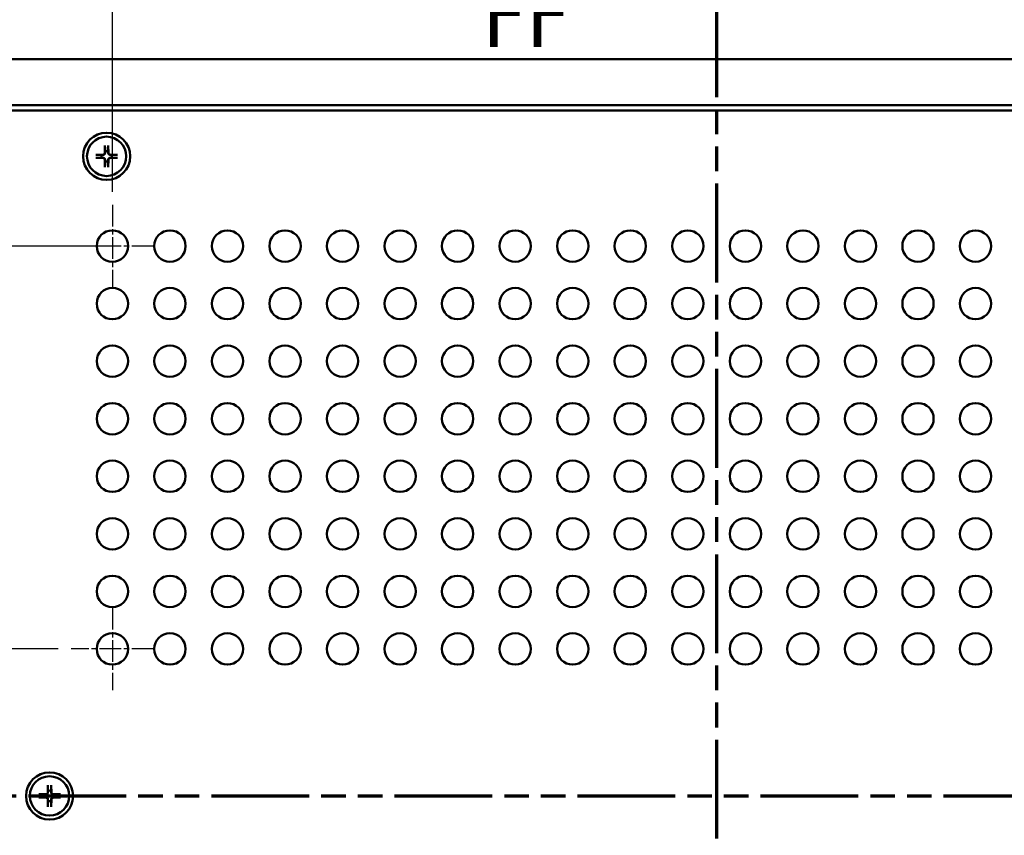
# Model space of a CAD drawing. Header units: millimetres. Extents: x 3 to 957, y 17 to 604.
# Tile 4 of 16: x 142 to 278, y 290 to 402. Entities that reach past the tile are written whole.
import ezdxf

# ---------------------------------------------------------------- set-up
doc = ezdxf.new("R2010")
doc.units = ezdxf.units.MM
doc.header["$LTSCALE"] = 1.111111
doc.linetypes.add('CHAIN', pattern=[0.3543, 0.2362, -0.0295, 0.0591, -0.0295])
doc.linetypes.add('DOUBLE_DASH_CHAIN', pattern=[1.2403, 0.6614, -0.0827, 0.1654, -0.0827, 0.1654, -0.0827])
for name, color, linetype, lineweight in [('Center Mark (ANSI)', 7, 'Continuous', 25), ('Dimension (ANSI)', 7, 'Continuous', 25), ('Section Line (ANSI)', 7, 'DOUBLE_DASH_CHAIN', 70), ('Visible (ANSI)', 7, 'Continuous', 50)]:
    doc.layers.add(name, color=color, linetype=linetype, lineweight=lineweight)
doc.styles.add('Label Text (ANSI)', font='tahoma.ttf')
doc.styles.add('Note Text (ANSI)', font='tahoma.ttf')
doc.dimstyles.new('Default - mm (ANSI)', dxfattribs={"dimscale": 1.111111, "dimtxt": 5, "dimasz": 2.5, "dimexe": 3.175, "dimexo": 1.6002, "dimgap": 0.8, "dimtad": 0, "dimtih": 1, "dimtoh": 1, "dimrnd": 1e-08, "dimzin": 0, "dimdsep": 46, "dimtxsty": 'Note Text (ANSI)', "dimcen": 0.09, "dimdle": 10, "dimclrd": 256, "dimclre": 256, "dimclrt": 256, "dimadec": 1, "dimazin": 0, "dimtfac": 0.6096, "dimtofl": 0, "dimtmove": 0, "dimatfit": 3, "dimfxl": 1, "dimtolj": 1, "dimtzin": 0, "dimlwd": -1, "dimlwe": -1, "dimarcsym": 0})

# ---------------------------------------------------------------- blocks, each defined once
blk = doc.blocks.new('*D6')
at = {"layer": 'Defpoints', "color": 0, "transparency": 16777216}
for p in [(132.86, 441.47), (132.86, 397.02), (343.68, 397.02)]:
    blk.add_point(p, dxfattribs=at)
at = {"layer": 'Dimension (ANSI)', "transparency": 16777216}
for p, q in [((132.86, 398.8), (132.86, 445)), ((343.68, 398.8), (343.68, 445)), ((135.64, 441.47), (265.43, 441.47)), ((340.9, 441.47), (307.51, 441.47))]:
    blk.add_line(p, q, dxfattribs=at)
for points in [[(135.64, 441.93), (135.64, 441), (132.86, 441.47)], [(340.9, 441.93), (340.9, 441), (343.68, 441.47)]]:
    blk.add_solid(points, dxfattribs=at)
at = {"layer": 'Dimension (ANSI)', "transparency": 16777216, "insert": (286.47, 441.47), "char_height": 5.5556, "attachment_point": 5, "style": 'Note Text (ANSI)'}
blk.add_mtext('\\A1; 210.82 mm\\P[8.300 in]', dxfattribs=at)
blk = doc.blocks.new('2dTransSection0')
at = {"layer": 'Section Line (ANSI)', "linetype": 'DOUBLE_DASH_CHAIN', "ltscale": 16.488752}
blk.add_line((106.29, 265.88), (321.65, 265.88), dxfattribs=at)
blk = doc.blocks.new('2dTransSection1')
at = {"layer": 'Section Line (ANSI)', "linetype": 'DOUBLE_DASH_CHAIN', "ltscale": 16.69301}
blk.add_line((214.44, 364.88), (214.44, 167.44), dxfattribs=at)
at = {"layer": 'Section Line (ANSI)', "linetype": 'Continuous'}
blk.add_line((214.44, 364.88), (214.44, 353.77), dxfattribs=at)
at = {"layer": 'Section Line (ANSI)', "insert": (185.39, 358.84), "char_height": 8, "attachment_point": 7, "style": 'Label Text (ANSI)'}
blk.add_mtext('FF', dxfattribs=at)
blk = doc.blocks.new('*D16')
at = {"layer": 'Defpoints', "color": 0, "transparency": 16777216}
for p in [(321.61, 419.85), (154.93, 376.94), (321.61, 376.94)]:
    blk.add_point(p, dxfattribs=at)
at = {"layer": 'Dimension (ANSI)', "transparency": 16777216}
for p, q in [((154.93, 378.72), (154.93, 423.38)), ((321.61, 378.72), (321.61, 423.38)), ((157.7, 419.85), (217.23, 419.85)), ((318.84, 419.85), (259.31, 419.85))]:
    blk.add_line(p, q, dxfattribs=at)
for points in [[(157.7, 420.32), (157.7, 419.39), (154.93, 419.85)], [(318.84, 420.32), (318.84, 419.39), (321.61, 419.85)]]:
    blk.add_solid(points, dxfattribs=at)
at = {"layer": 'Dimension (ANSI)', "transparency": 16777216, "insert": (238.27, 419.85), "char_height": 5.5556, "attachment_point": 5, "style": 'Note Text (ANSI)'}
blk.add_mtext('\\A1; 166.69 mm\\P[6.562 in]', dxfattribs=at)
blk = doc.blocks.new('*D17')
at = {"layer": 'Defpoints', "color": 0, "transparency": 16777216}
for p in [(154.93, 371.25), (104.79, 315.69), (149.24, 315.69)]:
    blk.add_point(p, dxfattribs=at)
at = {"layer": 'Dimension (ANSI)', "transparency": 16777216}
for p, q in [((153.15, 371.25), (101.27, 371.25)), ((104.79, 368.48), (104.79, 352.68)), ((104.79, 318.47), (104.79, 334.27)), ((147.46, 315.69), (101.27, 315.69))]:
    blk.add_line(p, q, dxfattribs=at)
for points in [[(104.33, 368.48), (105.26, 368.48), (104.79, 371.25)], [(104.33, 318.47), (105.26, 318.47), (104.79, 315.69)]]:
    blk.add_solid(points, dxfattribs=at)
at = {"layer": 'Dimension (ANSI)', "transparency": 16777216, "insert": (104.79, 343.47), "char_height": 5.5556, "attachment_point": 5, "style": 'Note Text (ANSI)'}
blk.add_mtext('\\A1; 55.56 mm\\P[2.187 in]', dxfattribs=at)

msp = doc.modelspace()

# ---------------------------------------------------------------- linework, layer by layer
at = {"layer": 'Center Mark (ANSI)', "linetype": 'CHAIN', "ltscale": 11.376442}
for p, q in [((154.9254, 376.9417), (154.9254, 365.5662)), ((160.6132, 371.254), (149.2376, 371.254)), ((154.9254, 321.3792), (154.9254, 310.0037)), ((160.6132, 315.6915), (149.2376, 315.6915))]:
    msp.add_line(p, q, dxfattribs=at)
at = {"layer": 'Visible (ANSI)'}
for p, q in [((340.5041, 397.023), (136.0341, 397.023)), ((340.5041, 390.673), (136.0341, 390.673)), ((339.7541, 389.923), (136.7841, 389.923)), ((153.9044, 385.1229), (153.8796, 384.0677)), ((154.3589, 385.1229), (154.3837, 384.0677)), ((152.6317, 383.8502), (153.6869, 383.875)), ((152.6317, 383.3957), (153.6869, 383.3709)), ((153.9044, 382.123), (153.8796, 383.1783)), ((154.3589, 382.123), (154.3837, 383.1783)), ((155.6316, 383.8502), (154.5763, 383.875)), ((155.6316, 383.3957), (154.5763, 383.3709)), ((146.0319, 296.9229), (146.0071, 295.8677)), ((146.4864, 296.9229), (146.5112, 295.8677)), ((144.7592, 295.6502), (145.8144, 295.675)), ((144.7592, 295.1957), (145.8144, 295.1709)), ((146.0319, 293.923), (146.0071, 294.9783)), ((146.4864, 293.923), (146.5112, 294.9783)), ((147.7591, 295.6502), (146.7038, 295.675)), ((147.7591, 295.1957), (146.7038, 295.1709))]:
    msp.add_line(p, q, dxfattribs=at)
at = {"layer": 'Visible (ANSI)', "flags": 128}
for points in [[(153.9033, 385.04), (153.9033, 385.042), (153.9033, 385.0443), (153.9033, 385.0467), (153.9033, 385.0493), (153.9033, 385.0519), (153.9033, 385.0547), (153.9033, 385.0575), (153.9033, 385.0606), (153.9034, 385.0638), (153.9034, 385.0672), (153.9034, 385.0708), (153.9035, 385.0745), (153.9035, 385.0782), (153.9036, 385.082), (153.9036, 385.0858), (153.9037, 385.0895), (153.9038, 385.0935), (153.9039, 385.0976), (153.9039, 385.1018), (153.904, 385.1061), (153.9041, 385.1104), (153.9042, 385.1146), (153.9043, 385.1188), (153.9044, 385.1229)], [(153.9033, 385.0399), (153.9038, 384.9983), (153.9042, 384.9581), (153.9047, 384.9191), (153.9051, 384.8814), (153.9055, 384.8449), (153.9059, 384.8096), (153.9062, 384.7753), (153.9066, 384.742), (153.9069, 384.7097), (153.9073, 384.6784), (153.9076, 384.6479), (153.9079, 384.6183), (153.9082, 384.5895), (153.9085, 384.5615), (153.9088, 384.5343), (153.9091, 384.5078), (153.9094, 384.4819), (153.9096, 384.4568), (153.9099, 384.4322), (153.9101, 384.4083), (153.9104, 384.385), (153.9106, 384.3622), (153.9108, 384.3399), (153.911, 384.3182)], [(154.3522, 384.3182), (154.3524, 384.3399), (154.3527, 384.3622), (154.3529, 384.385), (154.3531, 384.4083), (154.3534, 384.4322), (154.3536, 384.4568), (154.3539, 384.4819), (154.3542, 384.5078), (154.3544, 384.5343), (154.3547, 384.5615), (154.355, 384.5895), (154.3553, 384.6183), (154.3557, 384.6479), (154.356, 384.6784), (154.3563, 384.7097), (154.3567, 384.742), (154.357, 384.7753), (154.3574, 384.8096), (154.3578, 384.8449), (154.3582, 384.8814), (154.3586, 384.9191), (154.359, 384.9581), (154.3595, 384.9983), (154.3599, 385.0399)], [(154.3589, 385.1229), (154.359, 385.1188), (154.3591, 385.1146), (154.3592, 385.1104), (154.3592, 385.1061), (154.3593, 385.1018), (154.3594, 385.0976), (154.3595, 385.0935), (154.3596, 385.0895), (154.3596, 385.0858), (154.3597, 385.082), (154.3597, 385.0782), (154.3598, 385.0745), (154.3598, 385.0708), (154.3599, 385.0672), (154.3599, 385.0638), (154.3599, 385.0606), (154.36, 385.0575), (154.36, 385.0547), (154.36, 385.0519), (154.36, 385.0493), (154.36, 385.0467), (154.36, 385.0443), (154.36, 385.042), (154.3599, 385.04)], [(152.6317, 383.8502), (152.6358, 383.8503), (152.64, 383.8504), (152.6442, 383.8505), (152.6485, 383.8506), (152.6528, 383.8507), (152.657, 383.8507), (152.6611, 383.8508), (152.6651, 383.8509), (152.6688, 383.8509), (152.6726, 383.851), (152.6764, 383.8511), (152.6801, 383.8511), (152.6838, 383.8512), (152.6874, 383.8512), (152.6908, 383.8512), (152.694, 383.8513), (152.6971, 383.8513), (152.6999, 383.8513), (152.7027, 383.8513), (152.7053, 383.8513), (152.7079, 383.8513), (152.7103, 383.8513), (152.7126, 383.8513), (152.7146, 383.8513)], [(152.7146, 383.3946), (152.7126, 383.3946), (152.7103, 383.3946), (152.7079, 383.3946), (152.7053, 383.3946), (152.7027, 383.3946), (152.6999, 383.3946), (152.6971, 383.3946), (152.694, 383.3947), (152.6908, 383.3947), (152.6874, 383.3947), (152.6838, 383.3948), (152.6801, 383.3948), (152.6764, 383.3949), (152.6726, 383.3949), (152.6688, 383.395), (152.6651, 383.395), (152.6611, 383.3951), (152.657, 383.3952), (152.6528, 383.3953), (152.6485, 383.3953), (152.6442, 383.3954), (152.64, 383.3955), (152.6358, 383.3956), (152.6317, 383.3957)], [(153.4364, 383.8435), (153.4147, 383.8438), (153.3924, 383.844), (153.3696, 383.8442), (153.3463, 383.8445), (153.3224, 383.8447), (153.2978, 383.845), (153.2726, 383.8452), (153.2468, 383.8455), (153.2203, 383.8458), (153.193, 383.8461), (153.1651, 383.8464), (153.1363, 383.8467), (153.1067, 383.847), (153.0762, 383.8473), (153.0449, 383.8476), (153.0126, 383.848), (152.9793, 383.8484), (152.945, 383.8487), (152.9097, 383.8491), (152.8732, 383.8495), (152.8355, 383.8499), (152.7965, 383.8504), (152.7563, 383.8508), (152.7147, 383.8513)], [(152.7147, 383.3946), (152.7563, 383.3951), (152.7965, 383.3955), (152.8355, 383.396), (152.8732, 383.3964), (152.9097, 383.3968), (152.945, 383.3972), (152.9793, 383.3976), (153.0126, 383.3979), (153.0449, 383.3983), (153.0762, 383.3986), (153.1067, 383.3989), (153.1363, 383.3993), (153.1651, 383.3996), (153.193, 383.3999), (153.2203, 383.4001), (153.2468, 383.4004), (153.2726, 383.4007), (153.2978, 383.401), (153.3224, 383.4012), (153.3463, 383.4015), (153.3696, 383.4017), (153.3924, 383.4019), (153.4147, 383.4022), (153.4364, 383.4024)], [(153.6876, 383.8473), (153.68, 383.8472), (153.6722, 383.8471), (153.6642, 383.8469), (153.656, 383.8468), (153.6476, 383.8467), (153.639, 383.8466), (153.6302, 383.8464), (153.6212, 383.8463), (153.6119, 383.8462), (153.6024, 383.846), (153.5926, 383.8459), (153.5826, 383.8457), (153.5723, 383.8456), (153.5617, 383.8454), (153.5508, 383.8452), (153.5395, 383.8451), (153.528, 383.8449), (153.5161, 383.8447), (153.5038, 383.8445), (153.4912, 383.8443), (153.4781, 383.8442), (153.4647, 383.844), (153.4508, 383.8438), (153.4364, 383.8435)], [(153.4364, 383.4024), (153.4508, 383.4022), (153.4647, 383.402), (153.4781, 383.4018), (153.4912, 383.4016), (153.5038, 383.4014), (153.5161, 383.4012), (153.528, 383.401), (153.5395, 383.4008), (153.5508, 383.4007), (153.5617, 383.4005), (153.5723, 383.4004), (153.5826, 383.4002), (153.5926, 383.4001), (153.6024, 383.3999), (153.6119, 383.3998), (153.6212, 383.3996), (153.6302, 383.3995), (153.639, 383.3994), (153.6476, 383.3992), (153.656, 383.3991), (153.6642, 383.399), (153.6722, 383.3989), (153.68, 383.3987), (153.6876, 383.3986)], [(153.9073, 384.067), (153.9067, 384.0533), (153.9052, 384.0397), (153.9029, 384.0264), (153.8999, 384.0133), (153.8958, 383.9998), (153.8908, 383.9862), (153.8849, 383.9728), (153.8779, 383.9596), (153.87, 383.9468), (153.8613, 383.9346), (153.8519, 383.9232), (153.842, 383.9126), (153.8314, 383.9027), (153.82, 383.8933), (153.8078, 383.8846), (153.795, 383.8767), (153.7818, 383.8697), (153.7683, 383.8637), (153.7548, 383.8587), (153.7413, 383.8547), (153.7282, 383.8516), (153.7149, 383.8494), (153.7013, 383.8479), (153.6876, 383.8473)], [(153.6876, 383.3986), (153.7013, 383.398), (153.7149, 383.3965), (153.7282, 383.3943), (153.7413, 383.3912), (153.7548, 383.3872), (153.7683, 383.3822), (153.7818, 383.3762), (153.795, 383.3692), (153.8078, 383.3613), (153.82, 383.3526), (153.8314, 383.3432), (153.842, 383.3333), (153.8519, 383.3227), (153.8613, 383.3113), (153.87, 383.2991), (153.8779, 383.2863), (153.8849, 383.2731), (153.8908, 383.2597), (153.8958, 383.2461), (153.8999, 383.2327), (153.9029, 383.2195), (153.9052, 383.2062), (153.9067, 383.1927), (153.9073, 383.1789)], [(153.911, 384.3182), (153.9108, 384.3038), (153.9106, 384.2899), (153.9104, 384.2764), (153.9102, 384.2634), (153.9101, 384.2508), (153.9099, 384.2385), (153.9097, 384.2266), (153.9095, 384.215), (153.9094, 384.2038), (153.9092, 384.1929), (153.909, 384.1823), (153.9089, 384.172), (153.9087, 384.162), (153.9086, 384.1522), (153.9084, 384.1427), (153.9083, 384.1334), (153.9082, 384.1244), (153.908, 384.1156), (153.9079, 384.107), (153.9078, 384.0986), (153.9076, 384.0904), (153.9075, 384.0824), (153.9074, 384.0746), (153.9073, 384.067)], [(153.9073, 383.1789), (153.9074, 383.1713), (153.9075, 383.1635), (153.9076, 383.1555), (153.9078, 383.1473), (153.9079, 383.1389), (153.908, 383.1303), (153.9082, 383.1215), (153.9083, 383.1125), (153.9084, 383.1032), (153.9086, 383.0937), (153.9087, 383.0839), (153.9089, 383.0739), (153.909, 383.0636), (153.9092, 383.053), (153.9094, 383.0421), (153.9095, 383.0309), (153.9097, 383.0193), (153.9099, 383.0074), (153.9101, 382.9952), (153.9102, 382.9825), (153.9104, 382.9695), (153.9106, 382.956), (153.9108, 382.9421), (153.911, 382.9277)], [(154.356, 384.067), (154.3559, 384.0746), (154.3557, 384.0824), (154.3556, 384.0904), (154.3555, 384.0986), (154.3554, 384.107), (154.3552, 384.1156), (154.3551, 384.1244), (154.355, 384.1334), (154.3548, 384.1427), (154.3547, 384.1522), (154.3545, 384.162), (154.3544, 384.172), (154.3542, 384.1823), (154.3541, 384.1929), (154.3539, 384.2038), (154.3537, 384.215), (154.3536, 384.2266), (154.3534, 384.2385), (154.3532, 384.2508), (154.353, 384.2634), (154.3528, 384.2764), (154.3526, 384.2899), (154.3524, 384.3038), (154.3522, 384.3182)], [(154.3522, 382.9277), (154.3524, 382.9421), (154.3526, 382.956), (154.3528, 382.9695), (154.353, 382.9825), (154.3532, 382.9952), (154.3534, 383.0074), (154.3536, 383.0193), (154.3537, 383.0309), (154.3539, 383.0421), (154.3541, 383.053), (154.3542, 383.0636), (154.3544, 383.0739), (154.3545, 383.0839), (154.3547, 383.0937), (154.3548, 383.1032), (154.355, 383.1125), (154.3551, 383.1215), (154.3552, 383.1303), (154.3554, 383.1389), (154.3555, 383.1473), (154.3556, 383.1555), (154.3557, 383.1635), (154.3559, 383.1713), (154.356, 383.1789)], [(154.5757, 383.8473), (154.5619, 383.8479), (154.5484, 383.8494), (154.5351, 383.8516), (154.5219, 383.8547), (154.5085, 383.8587), (154.4949, 383.8637), (154.4814, 383.8697), (154.4682, 383.8767), (154.4555, 383.8846), (154.4433, 383.8933), (154.4319, 383.9027), (154.4213, 383.9126), (154.4114, 383.9232), (154.402, 383.9346), (154.3933, 383.9468), (154.3854, 383.9596), (154.3784, 383.9728), (154.3724, 383.9862), (154.3674, 383.9998), (154.3634, 384.0133), (154.3603, 384.0264), (154.3581, 384.0397), (154.3566, 384.0533), (154.356, 384.067)], [(154.356, 383.1789), (154.3566, 383.1927), (154.3581, 383.2062), (154.3603, 383.2195), (154.3634, 383.2327), (154.3674, 383.2461), (154.3724, 383.2597), (154.3784, 383.2731), (154.3854, 383.2863), (154.3933, 383.2991), (154.402, 383.3113), (154.4114, 383.3227), (154.4213, 383.3333), (154.4319, 383.3432), (154.4433, 383.3526), (154.4555, 383.3613), (154.4682, 383.3692), (154.4814, 383.3762), (154.4949, 383.3822), (154.5085, 383.3872), (154.5219, 383.3912), (154.5351, 383.3943), (154.5484, 383.3965), (154.5619, 383.398), (154.5757, 383.3986)], [(154.8269, 383.8435), (154.8125, 383.8438), (154.7986, 383.844), (154.7851, 383.8442), (154.7721, 383.8443), (154.7594, 383.8445), (154.7472, 383.8447), (154.7353, 383.8449), (154.7237, 383.8451), (154.7125, 383.8452), (154.7016, 383.8454), (154.691, 383.8456), (154.6807, 383.8457), (154.6707, 383.8459), (154.6609, 383.846), (154.6514, 383.8462), (154.6421, 383.8463), (154.6331, 383.8464), (154.6243, 383.8466), (154.6157, 383.8467), (154.6073, 383.8468), (154.5991, 383.8469), (154.5911, 383.8471), (154.5833, 383.8472), (154.5757, 383.8473)], [(154.5757, 383.3986), (154.5833, 383.3987), (154.5911, 383.3989), (154.5991, 383.399), (154.6073, 383.3991), (154.6157, 383.3992), (154.6243, 383.3994), (154.6331, 383.3995), (154.6421, 383.3996), (154.6514, 383.3998), (154.6609, 383.3999), (154.6707, 383.4001), (154.6807, 383.4002), (154.691, 383.4004), (154.7016, 383.4005), (154.7125, 383.4007), (154.7237, 383.4008), (154.7353, 383.401), (154.7472, 383.4012), (154.7594, 383.4014), (154.7721, 383.4016), (154.7851, 383.4018), (154.7986, 383.402), (154.8125, 383.4022), (154.8269, 383.4024)], [(155.5486, 383.8513), (155.507, 383.8508), (155.4667, 383.8504), (155.4278, 383.8499), (155.3901, 383.8495), (155.3536, 383.8491), (155.3182, 383.8487), (155.2839, 383.8484), (155.2507, 383.848), (155.2184, 383.8476), (155.187, 383.8473), (155.1566, 383.847), (155.127, 383.8467), (155.0982, 383.8464), (155.0702, 383.8461), (155.043, 383.8458), (155.0165, 383.8455), (154.9906, 383.8452), (154.9654, 383.845), (154.9409, 383.8447), (154.917, 383.8445), (154.8936, 383.8442), (154.8708, 383.844), (154.8486, 383.8438), (154.8269, 383.8435)], [(154.8269, 383.4024), (154.8486, 383.4022), (154.8708, 383.4019), (154.8936, 383.4017), (154.917, 383.4015), (154.9409, 383.4012), (154.9654, 383.401), (154.9906, 383.4007), (155.0165, 383.4004), (155.043, 383.4001), (155.0702, 383.3999), (155.0982, 383.3996), (155.127, 383.3993), (155.1566, 383.3989), (155.187, 383.3986), (155.2184, 383.3983), (155.2507, 383.3979), (155.2839, 383.3976), (155.3182, 383.3972), (155.3536, 383.3968), (155.3901, 383.3964), (155.4278, 383.396), (155.4667, 383.3955), (155.507, 383.3951), (155.5486, 383.3946)], [(155.5486, 383.8513), (155.5507, 383.8513), (155.5529, 383.8513), (155.5554, 383.8513), (155.5579, 383.8513), (155.5606, 383.8513), (155.5634, 383.8513), (155.5662, 383.8513), (155.5692, 383.8513), (155.5725, 383.8512), (155.5759, 383.8512), (155.5795, 383.8512), (155.5832, 383.8511), (155.5869, 383.8511), (155.5907, 383.851), (155.5944, 383.8509), (155.5982, 383.8509), (155.6021, 383.8508), (155.6062, 383.8507), (155.6104, 383.8507), (155.6147, 383.8506), (155.619, 383.8505), (155.6233, 383.8504), (155.6275, 383.8503), (155.6316, 383.8502)], [(155.6316, 383.3957), (155.6275, 383.3956), (155.6233, 383.3955), (155.619, 383.3954), (155.6147, 383.3953), (155.6104, 383.3953), (155.6062, 383.3952), (155.6021, 383.3951), (155.5982, 383.395), (155.5944, 383.395), (155.5907, 383.3949), (155.5869, 383.3949), (155.5832, 383.3948), (155.5795, 383.3948), (155.5759, 383.3947), (155.5725, 383.3947), (155.5692, 383.3947), (155.5662, 383.3946), (155.5634, 383.3946), (155.5606, 383.3946), (155.5579, 383.3946), (155.5554, 383.3946), (155.5529, 383.3946), (155.5507, 383.3946), (155.5486, 383.3946)], [(153.911, 382.9277), (153.9108, 382.906), (153.9106, 382.8837), (153.9104, 382.861), (153.9101, 382.8376), (153.9099, 382.8137), (153.9096, 382.7891), (153.9094, 382.764), (153.9091, 382.7381), (153.9088, 382.7116), (153.9085, 382.6844), (153.9082, 382.6564), (153.9079, 382.6276), (153.9076, 382.598), (153.9073, 382.5675), (153.9069, 382.5362), (153.9066, 382.5039), (153.9062, 382.4707), (153.9059, 382.4364), (153.9055, 382.401), (153.9051, 382.3645), (153.9047, 382.3268), (153.9042, 382.2879), (153.9038, 382.2476), (153.9033, 382.206)], [(153.9044, 382.123), (153.9043, 382.1271), (153.9042, 382.1313), (153.9041, 382.1356), (153.904, 382.1399), (153.9039, 382.1441), (153.9039, 382.1484), (153.9038, 382.1525), (153.9037, 382.1564), (153.9036, 382.1602), (153.9036, 382.1639), (153.9035, 382.1677), (153.9035, 382.1714), (153.9034, 382.1751), (153.9034, 382.1787), (153.9034, 382.1821), (153.9033, 382.1854), (153.9033, 382.1884), (153.9033, 382.1912), (153.9033, 382.194), (153.9033, 382.1967), (153.9033, 382.1992), (153.9033, 382.2016), (153.9033, 382.2039), (153.9033, 382.2059)], [(154.3599, 382.206), (154.3595, 382.2476), (154.359, 382.2879), (154.3586, 382.3268), (154.3582, 382.3645), (154.3578, 382.401), (154.3574, 382.4364), (154.357, 382.4707), (154.3567, 382.5039), (154.3563, 382.5362), (154.356, 382.5675), (154.3557, 382.598), (154.3553, 382.6276), (154.355, 382.6564), (154.3547, 382.6844), (154.3544, 382.7116), (154.3542, 382.7381), (154.3539, 382.764), (154.3536, 382.7891), (154.3534, 382.8137), (154.3531, 382.8376), (154.3529, 382.861), (154.3527, 382.8837), (154.3524, 382.906), (154.3522, 382.9277)], [(154.3599, 382.2059), (154.36, 382.2039), (154.36, 382.2016), (154.36, 382.1992), (154.36, 382.1967), (154.36, 382.194), (154.36, 382.1912), (154.36, 382.1884), (154.3599, 382.1854), (154.3599, 382.1821), (154.3599, 382.1787), (154.3598, 382.1751), (154.3598, 382.1714), (154.3597, 382.1677), (154.3597, 382.1639), (154.3596, 382.1602), (154.3596, 382.1564), (154.3595, 382.1525), (154.3594, 382.1484), (154.3593, 382.1441), (154.3592, 382.1399), (154.3592, 382.1356), (154.3591, 382.1313), (154.359, 382.1271), (154.3589, 382.123)], [(146.0308, 296.84), (146.0308, 296.842), (146.0308, 296.8443), (146.0308, 296.8467), (146.0308, 296.8493), (146.0308, 296.8519), (146.0308, 296.8547), (146.0308, 296.8575), (146.0308, 296.8606), (146.0309, 296.8638), (146.0309, 296.8672), (146.0309, 296.8708), (146.031, 296.8745), (146.031, 296.8782), (146.0311, 296.882), (146.0311, 296.8858), (146.0312, 296.8895), (146.0313, 296.8935), (146.0314, 296.8976), (146.0314, 296.9018), (146.0315, 296.9061), (146.0316, 296.9104), (146.0317, 296.9146), (146.0318, 296.9188), (146.0319, 296.9229)], [(146.0308, 296.8399), (146.0313, 296.7983), (146.0317, 296.7581), (146.0322, 296.7191), (146.0326, 296.6814), (146.033, 296.6449), (146.0334, 296.6096), (146.0337, 296.5753), (146.0341, 296.542), (146.0344, 296.5097), (146.0348, 296.4784), (146.0351, 296.4479), (146.0354, 296.4183), (146.0357, 296.3895), (146.036, 296.3615), (146.0363, 296.3343), (146.0366, 296.3078), (146.0369, 296.2819), (146.0371, 296.2568), (146.0374, 296.2322), (146.0376, 296.2083), (146.0379, 296.185), (146.0381, 296.1622), (146.0383, 296.1399), (146.0385, 296.1182)], [(146.0385, 296.1182), (146.0383, 296.1038), (146.0381, 296.0899), (146.0379, 296.0764), (146.0377, 296.0634), (146.0376, 296.0508), (146.0374, 296.0385), (146.0372, 296.0266), (146.037, 296.015), (146.0369, 296.0038), (146.0367, 295.9929), (146.0365, 295.9823), (146.0364, 295.972), (146.0362, 295.962), (146.0361, 295.9522), (146.0359, 295.9427), (146.0358, 295.9334), (146.0357, 295.9244), (146.0355, 295.9156), (146.0354, 295.907), (146.0353, 295.8986), (146.0351, 295.8904), (146.035, 295.8824), (146.0349, 295.8746), (146.0348, 295.867)], [(146.4797, 296.1182), (146.4799, 296.1399), (146.4802, 296.1622), (146.4804, 296.185), (146.4806, 296.2083), (146.4809, 296.2322), (146.4811, 296.2568), (146.4814, 296.2819), (146.4817, 296.3078), (146.4819, 296.3343), (146.4822, 296.3615), (146.4825, 296.3895), (146.4828, 296.4183), (146.4832, 296.4479), (146.4835, 296.4784), (146.4838, 296.5097), (146.4842, 296.542), (146.4845, 296.5753), (146.4849, 296.6096), (146.4853, 296.6449), (146.4857, 296.6814), (146.4861, 296.7191), (146.4865, 296.7581), (146.487, 296.7983), (146.4874, 296.8399)], [(146.4835, 295.867), (146.4834, 295.8746), (146.4832, 295.8824), (146.4831, 295.8904), (146.483, 295.8986), (146.4829, 295.907), (146.4827, 295.9156), (146.4826, 295.9244), (146.4825, 295.9334), (146.4823, 295.9427), (146.4822, 295.9522), (146.482, 295.962), (146.4819, 295.972), (146.4817, 295.9823), (146.4816, 295.9929), (146.4814, 296.0038), (146.4812, 296.015), (146.4811, 296.0266), (146.4809, 296.0385), (146.4807, 296.0508), (146.4805, 296.0634), (146.4803, 296.0764), (146.4801, 296.0899), (146.4799, 296.1038), (146.4797, 296.1182)], [(146.4864, 296.9229), (146.4865, 296.9188), (146.4866, 296.9146), (146.4867, 296.9104), (146.4867, 296.9061), (146.4868, 296.9018), (146.4869, 296.8976), (146.487, 296.8935), (146.4871, 296.8895), (146.4871, 296.8858), (146.4872, 296.882), (146.4872, 296.8782), (146.4873, 296.8745), (146.4873, 296.8708), (146.4874, 296.8672), (146.4874, 296.8638), (146.4874, 296.8606), (146.4875, 296.8575), (146.4875, 296.8547), (146.4875, 296.8519), (146.4875, 296.8493), (146.4875, 296.8467), (146.4875, 296.8443), (146.4875, 296.842), (146.4874, 296.84)], [(144.7592, 295.6502), (144.7633, 295.6503), (144.7675, 295.6504), (144.7717, 295.6505), (144.776, 295.6506), (144.7803, 295.6507), (144.7845, 295.6507), (144.7886, 295.6508), (144.7926, 295.6509), (144.7963, 295.6509), (144.8001, 295.651), (144.8039, 295.6511), (144.8076, 295.6511), (144.8113, 295.6512), (144.8149, 295.6512), (144.8183, 295.6512), (144.8215, 295.6513), (144.8246, 295.6513), (144.8274, 295.6513), (144.8302, 295.6513), (144.8328, 295.6513), (144.8354, 295.6513), (144.8378, 295.6513), (144.8401, 295.6513), (144.8421, 295.6513)], [(144.8421, 295.1946), (144.8401, 295.1946), (144.8378, 295.1946), (144.8354, 295.1946), (144.8328, 295.1946), (144.8302, 295.1946), (144.8274, 295.1946), (144.8246, 295.1946), (144.8215, 295.1947), (144.8183, 295.1947), (144.8149, 295.1947), (144.8113, 295.1948), (144.8076, 295.1948), (144.8039, 295.1949), (144.8001, 295.1949), (144.7963, 295.195), (144.7926, 295.195), (144.7886, 295.1951), (144.7845, 295.1952), (144.7803, 295.1953), (144.776, 295.1953), (144.7717, 295.1954), (144.7675, 295.1955), (144.7633, 295.1956), (144.7592, 295.1957)], [(145.5639, 295.6435), (145.5422, 295.6438), (145.5199, 295.644), (145.4971, 295.6442), (145.4738, 295.6445), (145.4499, 295.6447), (145.4253, 295.645), (145.4001, 295.6452), (145.3743, 295.6455), (145.3478, 295.6458), (145.3205, 295.6461), (145.2926, 295.6464), (145.2638, 295.6467), (145.2342, 295.647), (145.2037, 295.6473), (145.1724, 295.6476), (145.1401, 295.648), (145.1068, 295.6484), (145.0725, 295.6487), (145.0372, 295.6491), (145.0007, 295.6495), (144.963, 295.6499), (144.924, 295.6504), (144.8838, 295.6508), (144.8422, 295.6513)], [(144.8422, 295.1946), (144.8838, 295.1951), (144.924, 295.1955), (144.963, 295.196), (145.0007, 295.1964), (145.0372, 295.1968), (145.0725, 295.1972), (145.1068, 295.1976), (145.1401, 295.1979), (145.1724, 295.1983), (145.2037, 295.1986), (145.2342, 295.1989), (145.2638, 295.1993), (145.2926, 295.1996), (145.3205, 295.1999), (145.3478, 295.2001), (145.3743, 295.2004), (145.4001, 295.2007), (145.4253, 295.201), (145.4499, 295.2012), (145.4738, 295.2015), (145.4971, 295.2017), (145.5199, 295.2019), (145.5422, 295.2022), (145.5639, 295.2024)], [(145.8151, 295.6473), (145.8075, 295.6472), (145.7997, 295.6471), (145.7917, 295.6469), (145.7835, 295.6468), (145.7751, 295.6467), (145.7665, 295.6466), (145.7577, 295.6464), (145.7487, 295.6463), (145.7394, 295.6462), (145.7299, 295.646), (145.7201, 295.6459), (145.7101, 295.6457), (145.6998, 295.6456), (145.6892, 295.6454), (145.6783, 295.6452), (145.667, 295.6451), (145.6555, 295.6449), (145.6436, 295.6447), (145.6313, 295.6445), (145.6187, 295.6443), (145.6056, 295.6442), (145.5922, 295.644), (145.5783, 295.6438), (145.5639, 295.6435)], [(145.5639, 295.2024), (145.5783, 295.2022), (145.5922, 295.202), (145.6056, 295.2018), (145.6187, 295.2016), (145.6313, 295.2014), (145.6436, 295.2012), (145.6555, 295.201), (145.667, 295.2008), (145.6783, 295.2007), (145.6892, 295.2005), (145.6998, 295.2004), (145.7101, 295.2002), (145.7201, 295.2001), (145.7299, 295.1999), (145.7394, 295.1998), (145.7487, 295.1996), (145.7577, 295.1995), (145.7665, 295.1994), (145.7751, 295.1992), (145.7835, 295.1991), (145.7917, 295.199), (145.7997, 295.1989), (145.8075, 295.1987), (145.8151, 295.1986)], [(146.0348, 295.867), (146.0342, 295.8533), (146.0327, 295.8397), (146.0304, 295.8264), (146.0274, 295.8133), (146.0233, 295.7998), (146.0183, 295.7862), (146.0124, 295.7728), (146.0054, 295.7596), (145.9975, 295.7468), (145.9888, 295.7346), (145.9794, 295.7232), (145.9695, 295.7126), (145.9589, 295.7027), (145.9475, 295.6933), (145.9353, 295.6846), (145.9225, 295.6767), (145.9093, 295.6697), (145.8958, 295.6637), (145.8823, 295.6587), (145.8688, 295.6547), (145.8557, 295.6516), (145.8424, 295.6494), (145.8288, 295.6479), (145.8151, 295.6473)], [(145.8151, 295.1986), (145.8288, 295.198), (145.8424, 295.1965), (145.8557, 295.1943), (145.8688, 295.1912), (145.8823, 295.1872), (145.8958, 295.1822), (145.9093, 295.1762), (145.9225, 295.1692), (145.9353, 295.1613), (145.9475, 295.1526), (145.9589, 295.1432), (145.9695, 295.1333), (145.9794, 295.1227), (145.9888, 295.1113), (145.9975, 295.0991), (146.0054, 295.0863), (146.0124, 295.0731), (146.0183, 295.0597), (146.0233, 295.0461), (146.0274, 295.0327), (146.0304, 295.0195), (146.0327, 295.0062), (146.0342, 294.9927), (146.0348, 294.9789)], [(146.0385, 294.7277), (146.0383, 294.706), (146.0381, 294.6837), (146.0379, 294.661), (146.0376, 294.6376), (146.0374, 294.6137), (146.0371, 294.5891), (146.0369, 294.564), (146.0366, 294.5381), (146.0363, 294.5116), (146.036, 294.4844), (146.0357, 294.4564), (146.0354, 294.4276), (146.0351, 294.398), (146.0348, 294.3675), (146.0344, 294.3362), (146.0341, 294.3039), (146.0337, 294.2707), (146.0334, 294.2364), (146.033, 294.201), (146.0326, 294.1645), (146.0322, 294.1268), (146.0317, 294.0879), (146.0313, 294.0476), (146.0308, 294.006)], [(146.0348, 294.9789), (146.0349, 294.9713), (146.035, 294.9635), (146.0351, 294.9555), (146.0353, 294.9473), (146.0354, 294.9389), (146.0355, 294.9303), (146.0357, 294.9215), (146.0358, 294.9125), (146.0359, 294.9032), (146.0361, 294.8937), (146.0362, 294.8839), (146.0364, 294.8739), (146.0365, 294.8636), (146.0367, 294.853), (146.0369, 294.8421), (146.037, 294.8309), (146.0372, 294.8193), (146.0374, 294.8074), (146.0376, 294.7952), (146.0377, 294.7825), (146.0379, 294.7695), (146.0381, 294.756), (146.0383, 294.7421), (146.0385, 294.7277)], [(146.4797, 294.7277), (146.4799, 294.7421), (146.4801, 294.756), (146.4803, 294.7695), (146.4805, 294.7825), (146.4807, 294.7952), (146.4809, 294.8074), (146.4811, 294.8193), (146.4812, 294.8309), (146.4814, 294.8421), (146.4816, 294.853), (146.4817, 294.8636), (146.4819, 294.8739), (146.482, 294.8839), (146.4822, 294.8937), (146.4823, 294.9032), (146.4825, 294.9125), (146.4826, 294.9215), (146.4827, 294.9303), (146.4829, 294.9389), (146.483, 294.9473), (146.4831, 294.9555), (146.4832, 294.9635), (146.4834, 294.9713), (146.4835, 294.9789)], [(146.4874, 294.006), (146.487, 294.0476), (146.4865, 294.0879), (146.4861, 294.1268), (146.4857, 294.1645), (146.4853, 294.201), (146.4849, 294.2364), (146.4845, 294.2707), (146.4842, 294.3039), (146.4838, 294.3362), (146.4835, 294.3675), (146.4832, 294.398), (146.4828, 294.4276), (146.4825, 294.4564), (146.4822, 294.4844), (146.4819, 294.5116), (146.4817, 294.5381), (146.4814, 294.564), (146.4811, 294.5891), (146.4809, 294.6137), (146.4806, 294.6376), (146.4804, 294.661), (146.4802, 294.6837), (146.4799, 294.706), (146.4797, 294.7277)], [(146.7032, 295.6473), (146.6894, 295.6479), (146.6759, 295.6494), (146.6626, 295.6516), (146.6494, 295.6547), (146.636, 295.6587), (146.6224, 295.6637), (146.6089, 295.6697), (146.5957, 295.6767), (146.583, 295.6846), (146.5708, 295.6933), (146.5594, 295.7027), (146.5488, 295.7126), (146.5389, 295.7232), (146.5295, 295.7346), (146.5208, 295.7468), (146.5129, 295.7596), (146.5059, 295.7728), (146.4999, 295.7862), (146.4949, 295.7998), (146.4909, 295.8133), (146.4878, 295.8264), (146.4856, 295.8397), (146.4841, 295.8533), (146.4835, 295.867)], [(146.4835, 294.9789), (146.4841, 294.9927), (146.4856, 295.0062), (146.4878, 295.0195), (146.4909, 295.0327), (146.4949, 295.0461), (146.4999, 295.0597), (146.5059, 295.0731), (146.5129, 295.0863), (146.5208, 295.0991), (146.5295, 295.1113), (146.5389, 295.1227), (146.5488, 295.1333), (146.5594, 295.1432), (146.5708, 295.1526), (146.583, 295.1613), (146.5957, 295.1692), (146.6089, 295.1762), (146.6224, 295.1822), (146.636, 295.1872), (146.6494, 295.1912), (146.6626, 295.1943), (146.6759, 295.1965), (146.6894, 295.198), (146.7032, 295.1986)], [(146.9544, 295.6435), (146.94, 295.6438), (146.9261, 295.644), (146.9126, 295.6442), (146.8996, 295.6443), (146.8869, 295.6445), (146.8747, 295.6447), (146.8628, 295.6449), (146.8512, 295.6451), (146.84, 295.6452), (146.8291, 295.6454), (146.8185, 295.6456), (146.8082, 295.6457), (146.7982, 295.6459), (146.7884, 295.646), (146.7789, 295.6462), (146.7696, 295.6463), (146.7606, 295.6464), (146.7518, 295.6466), (146.7432, 295.6467), (146.7348, 295.6468), (146.7266, 295.6469), (146.7186, 295.6471), (146.7108, 295.6472), (146.7032, 295.6473)], [(146.7032, 295.1986), (146.7108, 295.1987), (146.7186, 295.1989), (146.7266, 295.199), (146.7348, 295.1991), (146.7432, 295.1992), (146.7518, 295.1994), (146.7606, 295.1995), (146.7696, 295.1996), (146.7789, 295.1998), (146.7884, 295.1999), (146.7982, 295.2001), (146.8082, 295.2002), (146.8185, 295.2004), (146.8291, 295.2005), (146.84, 295.2007), (146.8512, 295.2008), (146.8628, 295.201), (146.8747, 295.2012), (146.8869, 295.2014), (146.8996, 295.2016), (146.9126, 295.2018), (146.9261, 295.202), (146.94, 295.2022), (146.9544, 295.2024)], [(147.6761, 295.6513), (147.6345, 295.6508), (147.5942, 295.6504), (147.5553, 295.6499), (147.5176, 295.6495), (147.4811, 295.6491), (147.4457, 295.6487), (147.4114, 295.6484), (147.3782, 295.648), (147.3459, 295.6476), (147.3145, 295.6473), (147.2841, 295.647), (147.2545, 295.6467), (147.2257, 295.6464), (147.1977, 295.6461), (147.1705, 295.6458), (147.144, 295.6455), (147.1181, 295.6452), (147.0929, 295.645), (147.0684, 295.6447), (147.0445, 295.6445), (147.0211, 295.6442), (146.9983, 295.644), (146.9761, 295.6438), (146.9544, 295.6435)], [(146.9544, 295.2024), (146.9761, 295.2022), (146.9983, 295.2019), (147.0211, 295.2017), (147.0445, 295.2015), (147.0684, 295.2012), (147.0929, 295.201), (147.1181, 295.2007), (147.144, 295.2004), (147.1705, 295.2001), (147.1977, 295.1999), (147.2257, 295.1996), (147.2545, 295.1993), (147.2841, 295.1989), (147.3145, 295.1986), (147.3459, 295.1983), (147.3782, 295.1979), (147.4114, 295.1976), (147.4457, 295.1972), (147.4811, 295.1968), (147.5176, 295.1964), (147.5553, 295.196), (147.5942, 295.1955), (147.6345, 295.1951), (147.6761, 295.1946)], [(147.6761, 295.6513), (147.6782, 295.6513), (147.6804, 295.6513), (147.6829, 295.6513), (147.6854, 295.6513), (147.6881, 295.6513), (147.6909, 295.6513), (147.6937, 295.6513), (147.6967, 295.6513), (147.7, 295.6512), (147.7034, 295.6512), (147.707, 295.6512), (147.7107, 295.6511), (147.7144, 295.6511), (147.7182, 295.651), (147.7219, 295.6509), (147.7257, 295.6509), (147.7296, 295.6508), (147.7337, 295.6507), (147.7379, 295.6507), (147.7422, 295.6506), (147.7465, 295.6505), (147.7508, 295.6504), (147.755, 295.6503), (147.7591, 295.6502)], [(147.7591, 295.1957), (147.755, 295.1956), (147.7508, 295.1955), (147.7465, 295.1954), (147.7422, 295.1953), (147.7379, 295.1953), (147.7337, 295.1952), (147.7296, 295.1951), (147.7257, 295.195), (147.7219, 295.195), (147.7182, 295.1949), (147.7144, 295.1949), (147.7107, 295.1948), (147.707, 295.1948), (147.7034, 295.1947), (147.7, 295.1947), (147.6967, 295.1947), (147.6937, 295.1946), (147.6909, 295.1946), (147.6881, 295.1946), (147.6854, 295.1946), (147.6829, 295.1946), (147.6804, 295.1946), (147.6782, 295.1946), (147.6761, 295.1946)], [(146.0319, 293.923), (146.0318, 293.9271), (146.0317, 293.9313), (146.0316, 293.9356), (146.0315, 293.9399), (146.0314, 293.9441), (146.0314, 293.9484), (146.0313, 293.9525), (146.0312, 293.9564), (146.0311, 293.9602), (146.0311, 293.9639), (146.031, 293.9677), (146.031, 293.9714), (146.0309, 293.9751), (146.0309, 293.9787), (146.0309, 293.9821), (146.0308, 293.9854), (146.0308, 293.9884), (146.0308, 293.9912), (146.0308, 293.994), (146.0308, 293.9967), (146.0308, 293.9992), (146.0308, 294.0016), (146.0308, 294.0039), (146.0308, 294.0059)], [(146.4874, 294.0059), (146.4875, 294.0039), (146.4875, 294.0016), (146.4875, 293.9992), (146.4875, 293.9967), (146.4875, 293.994), (146.4875, 293.9912), (146.4875, 293.9884), (146.4874, 293.9854), (146.4874, 293.9821), (146.4874, 293.9787), (146.4873, 293.9751), (146.4873, 293.9714), (146.4872, 293.9677), (146.4872, 293.9639), (146.4871, 293.9602), (146.4871, 293.9564), (146.487, 293.9525), (146.4869, 293.9484), (146.4868, 293.9441), (146.4867, 293.9399), (146.4867, 293.9356), (146.4866, 293.9313), (146.4865, 293.9271), (146.4864, 293.923)]]:
    msp.add_lwpolyline(points, dxfattribs=at)
at = {"layer": 'Visible (ANSI)'}
for centre, radius in [((154.1316, 383.623), 3.25), ((154.1316, 383.623), 2.7146), ((154.9254, 371.254), 2.16), ((162.8629, 371.254), 2.16), ((170.8004, 371.254), 2.16), ((178.7379, 371.254), 2.16), ((186.6754, 371.254), 2.16), ((194.6129, 371.254), 2.16), ((202.5504, 371.254), 2.16), ((210.4879, 371.254), 2.16), ((218.4254, 371.254), 2.16), ((226.3629, 371.254), 2.16), ((234.3004, 371.254), 2.16), ((242.2379, 371.254), 2.16), ((250.1754, 371.254), 2.16), ((258.1129, 371.254), 2.16), ((266.0504, 371.254), 2.16), ((273.9879, 371.254), 2.16), ((154.9254, 363.3165), 2.16), ((162.8629, 363.3165), 2.16), ((170.8004, 363.3165), 2.16), ((178.7379, 363.3165), 2.16), ((186.6754, 363.3165), 2.16), ((194.6129, 363.3165), 2.16), ((202.5504, 363.3165), 2.16), ((210.4879, 363.3165), 2.16), ((218.4254, 363.3165), 2.16), ((226.3629, 363.3165), 2.16), ((234.3004, 363.3165), 2.16), ((242.2379, 363.3165), 2.16), ((250.1754, 363.3165), 2.16), ((258.1129, 363.3165), 2.16), ((266.0504, 363.3165), 2.16), ((273.9879, 363.3165), 2.16), ((154.9254, 355.379), 2.16), ((162.8629, 355.379), 2.16), ((170.8004, 355.379), 2.16), ((178.7379, 355.379), 2.16), ((186.6754, 355.379), 2.16), ((194.6129, 355.379), 2.16), ((202.5504, 355.379), 2.16), ((210.4879, 355.379), 2.16), ((218.4254, 355.379), 2.16), ((226.3629, 355.379), 2.16), ((234.3004, 355.379), 2.16), ((242.2379, 355.379), 2.16), ((250.1754, 355.379), 2.16), ((258.1129, 355.379), 2.16), ((266.0504, 355.379), 2.16), ((273.9879, 355.379), 2.16), ((154.9254, 347.4415), 2.16), ((162.8629, 347.4415), 2.16), ((170.8004, 347.4415), 2.16), ((178.7379, 347.4415), 2.16), ((186.6754, 347.4415), 2.16), ((194.6129, 347.4415), 2.16), ((202.5504, 347.4415), 2.16), ((210.4879, 347.4415), 2.16), ((218.4254, 347.4415), 2.16), ((226.3629, 347.4415), 2.16), ((234.3004, 347.4415), 2.16), ((242.2379, 347.4415), 2.16), ((250.1754, 347.4415), 2.16), ((258.1129, 347.4415), 2.16), ((266.0504, 347.4415), 2.16), ((273.9879, 347.4415), 2.16), ((154.9254, 339.504), 2.16), ((162.8629, 339.504), 2.16), ((170.8004, 339.504), 2.16), ((178.7379, 339.504), 2.16), ((186.6754, 339.504), 2.16), ((194.6129, 339.504), 2.16), ((202.5504, 339.504), 2.16), ((210.4879, 339.504), 2.16), ((218.4254, 339.504), 2.16), ((226.3629, 339.504), 2.16), ((234.3004, 339.504), 2.16), ((242.2379, 339.504), 2.16), ((250.1754, 339.504), 2.16), ((258.1129, 339.504), 2.16), ((266.0504, 339.504), 2.16), ((273.9879, 339.504), 2.16), ((154.9254, 331.5665), 2.16), ((162.8629, 331.5665), 2.16), ((170.8004, 331.5665), 2.16), ((178.7379, 331.5665), 2.16), ((186.6754, 331.5665), 2.16), ((194.6129, 331.5665), 2.16), ((202.5504, 331.5665), 2.16), ((210.4879, 331.5665), 2.16), ((218.4254, 331.5665), 2.16), ((226.3629, 331.5665), 2.16), ((234.3004, 331.5665), 2.16), ((242.2379, 331.5665), 2.16), ((250.1754, 331.5665), 2.16), ((258.1129, 331.5665), 2.16), ((266.0504, 331.5665), 2.16), ((273.9879, 331.5665), 2.16), ((154.9254, 323.629), 2.16), ((162.8629, 323.629), 2.16), ((170.8004, 323.629), 2.16), ((178.7379, 323.629), 2.16), ((186.6754, 323.629), 2.16), ((194.6129, 323.629), 2.16), ((202.5504, 323.629), 2.16), ((210.4879, 323.629), 2.16), ((218.4254, 323.629), 2.16), ((226.3629, 323.629), 2.16), ((234.3004, 323.629), 2.16), ((242.2379, 323.629), 2.16), ((250.1754, 323.629), 2.16), ((258.1129, 323.629), 2.16), ((266.0504, 323.629), 2.16), ((273.9879, 323.629), 2.16), ((154.9254, 315.6915), 2.16), ((162.8629, 315.6915), 2.16), ((170.8004, 315.6915), 2.16), ((178.7379, 315.6915), 2.16), ((186.6754, 315.6915), 2.16), ((194.6129, 315.6915), 2.16), ((202.5504, 315.6915), 2.16), ((210.4879, 315.6915), 2.16), ((218.4254, 315.6915), 2.16), ((226.3629, 315.6915), 2.16), ((234.3004, 315.6915), 2.16), ((242.2379, 315.6915), 2.16), ((250.1754, 315.6915), 2.16), ((258.1129, 315.6915), 2.16), ((266.0504, 315.6915), 2.16), ((273.9879, 315.6915), 2.16), ((146.2591, 295.423), 3.25), ((146.2591, 295.423), 2.7146)]:
    msp.add_circle(centre, radius, dxfattribs=at)
for centre, radius, start, end in [((154.1316, 383.623), 0.7294, 162.39692, 197.60308), ((153.6823, 384.0723), 0.1973, 271.348178, 358.651822), ((153.6823, 383.1736), 0.1973, 1.348178, 88.651822), ((154.1316, 383.623), 0.7294, 72.39692, 107.60308), ((154.581, 384.0723), 0.1973, 181.348178, 268.651822), ((154.581, 383.1736), 0.1973, 91.348178, 178.651822), ((154.1316, 383.623), 0.7294, 342.39692, 17.60308), ((154.1316, 383.623), 0.7294, 252.39692, 287.60308), ((146.2591, 295.423), 0.7294, 72.39692, 107.60308), ((146.2591, 295.423), 0.7294, 162.39692, 197.60308), ((145.8098, 295.8723), 0.1973, 271.348178, 358.651822), ((145.8098, 294.9736), 0.1973, 1.348178, 88.651822), ((146.2591, 295.423), 0.7294, 252.39692, 287.60308), ((146.7085, 295.8723), 0.1973, 181.348178, 268.651822), ((146.7085, 294.9736), 0.1973, 91.348178, 178.651822), ((146.2591, 295.423), 0.7294, 342.39692, 17.60308)]:
    msp.add_arc(centre, radius, start, end, dxfattribs=at)

# ---------------------------------------------------------------- block references
at = {"layer": 'Section Line (ANSI)', "xscale": 1.111111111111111, "yscale": 1.111111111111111, "zscale": 1.111111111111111}
for name in ['2dTransSection1', '2dTransSection0']:
    msp.add_blockref(name, (0, 0), dxfattribs=at)

# ---------------------------------------------------------------- dimensions: what is measured, and where the dimension line sits
at = {"layer": 'Dimension (ANSI)'}
dim = msp.add_linear_dim(base=(132.8591, 441.4674), p1=(343.6791, 397.023), p2=(132.8591, 397.023), text=' <> mm\\X[8.300 in]', dimstyle='Default - mm (ANSI)', override={"dimtih": 0, "dimtoh": 0, "dimdec": 2, "dimpost": '', "dimtp": 0, "dimtm": 0, "dimtdec": 2, "dimatfit": 1}, dxfattribs=at)
dim.commit()
dim.dimension.update_dxf_attribs({"geometry": '*D6', "text_midpoint": (286.474, 441.4674), "dimtype": 160})
for base, p1, p2, angle, text, override, picture, middle in [((321.6129, 419.8526), (154.9254, 376.9417), (321.6129, 376.9417), 180, ' <> mm\\X[6.562 in]', {"dimtih": 0, "dimtoh": 0, "dimdec": 2, "dimpost": '', "dimtp": 0, "dimtm": 0, "dimtdec": 2, "dimatfit": 1}, '*D16', (238.2691, 419.8526)), ((104.7932, 315.6915), (154.9254, 371.254), (149.2376, 315.6915), 90, ' <> mm\\X[2.187 in]', {"dimdec": 2, "dimpost": '', "dimtp": 0, "dimtm": 0, "dimtdec": 2, "dimatfit": 1}, '*D17', (104.7932, 343.4727))]:
    dim = msp.add_linear_dim(base=base, p1=p1, p2=p2, angle=angle, text=text, dimstyle='Default - mm (ANSI)', override=override, dxfattribs=at)
    dim.commit()
    dim.dimension.update_dxf_attribs({"geometry": picture, "text_midpoint": middle, "dimtype": 160})

doc.saveas('drawing.dxf')
